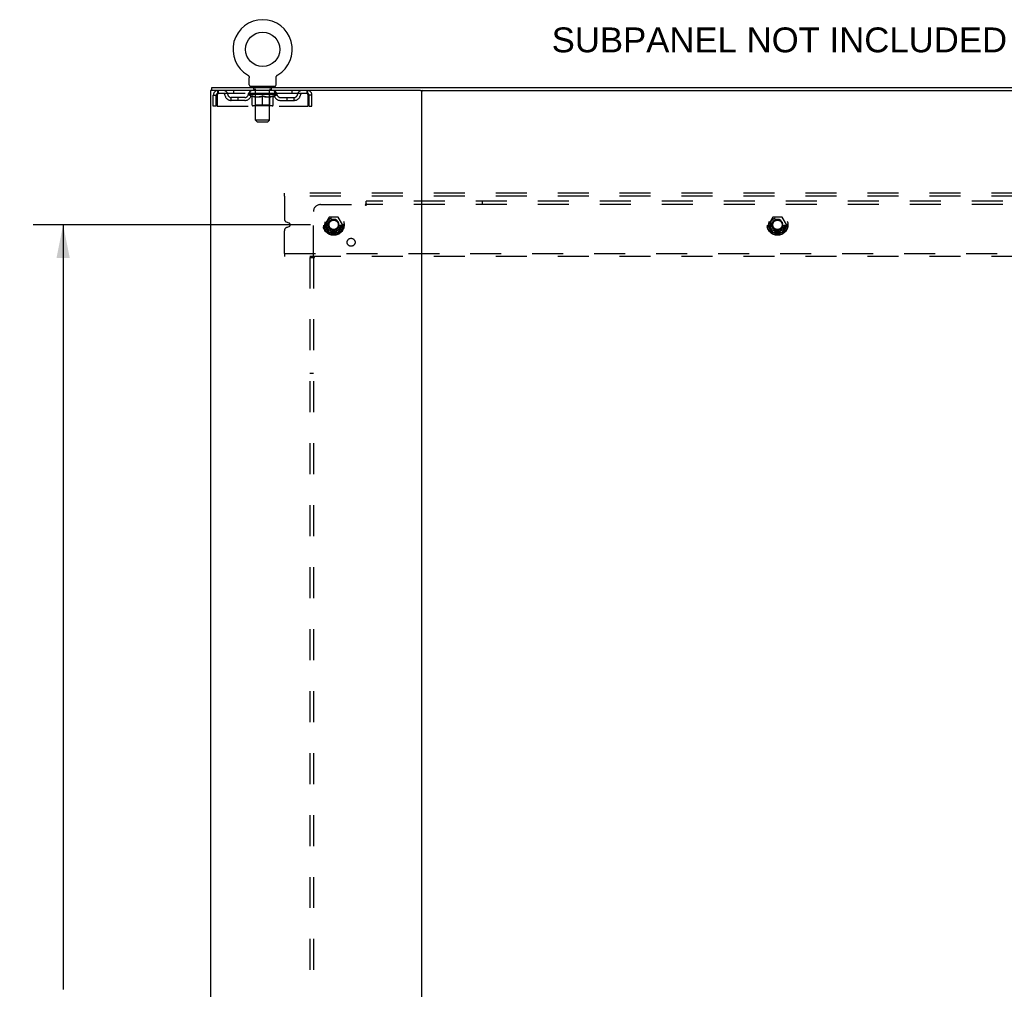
# Model space of a CAD drawing. Header units: inches. Extents: x 0 to 200, y 0 to 129.
# Tile 117 of 118: x 145 to 180, y 51 to 85. Entities that reach past the tile are written whole.
import ezdxf

# ---------------------------------------------------------------- set-up
doc = ezdxf.new("R2010")
doc.units = ezdxf.units.IN
doc.header["$LTSCALE"] = 11
doc.header["$MEASUREMENT"] = 0
doc.linetypes.add('DOT', pattern=[0.2, 0.1, -0.1])
doc.linetypes.add('HIDDEN', pattern=[0.2, 0.1, -0.1])
doc.layers.get('0').update_dxf_attribs({"linetype": 'CONTINUOUS'})
for name, color, linetype in [('DEFAULT_2', 8, 'HIDDEN'), ('DIMENSIONS', 7, 'CONTINUOUS'), ('SUBPANEL', 7, 'CONTINUOUS')]:
    doc.layers.add(name, color=color, linetype=linetype)
doc.styles.get("Standard").update_dxf_attribs({"font": 'arial.ttf'})
doc.dimstyles.new('DIMSTYLE_1', dxfattribs={"dimtxt": 0.882353, "dimasz": 1.176471, "dimexe": 0.09, "dimexo": 0.07, "dimgap": 0.0375, "dimtad": 0, "dimtih": 1, "dimtoh": 1, "dimzin": 4, "dimdsep": 46, "dimtxsty": 'Standard', "dimblk": '_FILLED', "dimblk1": '_FILLED', "dimblk2": '_FILLED', "dimcen": 0.09, "dimadec": 3, "dimazin": 1, "dimtfac": 1, "dimtdec": 3, "dimtofl": 0, "dimtmove": 0, "dimatfit": 3, "dimldrblk": '_FILLED', "dimfxl": 0, "dimtolj": 1, "dimtzin": 4, "dimarcsym": 0})

# ---------------------------------------------------------------- blocks, each defined once
blk = doc.blocks.new('_FILLED')
at = {"color": 0, "linetype": 'ByBlock'}
blk.add_solid([(0, 0), (-1, 0.2), (-1, -0.2)], dxfattribs=at)
blk = doc.blocks.new('*D4')
at = {"layer": 'DIMENSIONS', "color": 2, "linetype": 'Continuous'}
for p, q in [((155.168, 77.751), (145.331, 77.751)), ((146.389, 77.751), (146.389, 50.605)), ((146.389, 19.501), (146.389, 48.84)), ((155.168, 19.501), (145.331, 19.501))]:
    blk.add_line(p, q, dxfattribs=at)
at = {"layer": 'DIMENSIONS', "color": 2, "linetype": 'Continuous', "xscale": 1.1764705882, "yscale": 1.1764705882, "zscale": 1.1764705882}
for p, rotation in [((146.389, 77.751), 90), ((146.389, 19.501), 270)]:
    blk.add_blockref('_FILLED', p, dxfattribs=dict(at, rotation=rotation))
at = {"layer": 'DIMENSIONS', "color": 2, "linetype": 'Continuous', "insert": (146.389, 50.164), "char_height": 0.8824, "width": 3.08332, "attachment_point": 2, "line_spacing_factor": 0.9}
blk.add_mtext('58.25', dxfattribs=at)

msp = doc.modelspace()

# ---------------------------------------------------------------- linework, layer by layer
at = {"color": 7, "linetype": 'Continuous'}
for p, q in [((152.934, 83.072), (152.934, 83.072)), ((152.934, 83.072), (152.938, 83.07)), ((152.938, 83.07), (152.941, 83.068)), ((152.941, 83.068), (152.945, 83.065)), ((152.945, 83.065), (152.948, 83.063)), ((152.948, 83.063), (152.952, 83.06)), ((152.952, 83.06), (152.955, 83.057)), ((152.955, 83.057), (152.958, 83.054)), ((152.958, 83.054), (152.961, 83.051)), ((152.961, 83.051), (152.964, 83.048)), ((152.964, 83.048), (152.967, 83.044)), ((152.967, 83.044), (152.97, 83.041)), ((152.97, 83.041), (152.972, 83.038)), ((152.972, 83.038), (152.975, 83.034)), ((152.975, 83.034), (152.977, 83.03)), ((152.977, 83.03), (152.979, 83.027)), ((152.979, 83.027), (152.981, 83.023)), ((152.981, 83.023), (152.983, 83.019)), ((152.983, 83.019), (152.985, 83.015)), ((152.985, 83.015), (152.987, 83.011)), ((152.987, 83.011), (152.988, 83.007)), ((152.988, 83.007), (152.99, 83.003)), ((152.99, 83.003), (152.991, 82.999)), ((152.991, 82.999), (152.992, 82.994)), ((152.992, 82.994), (152.993, 82.99)), ((152.995, 82.973), (152.995, 82.969)), ((152.995, 82.969), (152.995, 82.965)), ((152.995, 82.716), (152.995, 82.965)), ((153.945, 82.716), (153.945, 82.965)), ((153.947, 82.986), (153.948, 82.99)), ((153.948, 82.99), (153.949, 82.994)), ((153.949, 82.994), (153.95, 82.999)), ((153.95, 82.999), (153.951, 83.003)), ((153.951, 83.003), (153.953, 83.007)), ((153.953, 83.007), (153.954, 83.011)), ((153.954, 83.011), (153.956, 83.015)), ((153.956, 83.015), (153.958, 83.019)), ((153.958, 83.019), (153.96, 83.023)), ((153.96, 83.023), (153.962, 83.027)), ((153.962, 83.027), (153.964, 83.03)), ((153.964, 83.03), (153.966, 83.034)), ((153.966, 83.034), (153.969, 83.038)), ((153.969, 83.038), (153.971, 83.041)), ((153.971, 83.041), (153.974, 83.044)), ((153.974, 83.044), (153.977, 83.048)), ((153.977, 83.048), (153.98, 83.051)), ((153.98, 83.051), (153.983, 83.054)), ((153.983, 83.054), (153.986, 83.057)), ((153.986, 83.057), (153.989, 83.06)), ((153.989, 83.06), (153.993, 83.063)), ((153.993, 83.063), (153.996, 83.065)), ((153.996, 83.065), (154, 83.068)), ((153.999, 83.068), (154.003, 83.07)), ((154, 83.068), (154.001, 83.069)), ((154.003, 83.07), (154.007, 83.072)), ((154.007, 83.072), (154.007, 83.072)), ((151.668, 82.522), (151.668, 82.626)), ((151.706, 82.522), (151.673, 82.522)), ((153.033, 82.656), (153.033, 82.626)), ((153.908, 82.656), (153.033, 82.656)), ((153.908, 82.656), (153.908, 82.626)), ((159.076, 82.522), (184.406, 82.522))]:
    msp.add_line(p, q, dxfattribs=at)
at = {"color": 3, "linetype": 'Continuous'}
for p, q in [((151.616, 82.522), (151.616, 14.73)), ((151.673, 82.522), (151.616, 82.522)), ((151.668, 82.626), (191.814, 82.626)), ((159.076, 82.522), (151.706, 82.522)), ((159.116, 14.77), (159.116, 82.482))]:
    msp.add_line(p, q, dxfattribs=at)
at = {"color": 7, "linetype": 'Continuous'}
for points in [[(152.993, 82.99), (152.994, 82.986), (152.994, 82.982), (152.995, 82.977), (152.995, 82.973), (152.995, 82.969)], [(153.945, 82.965), (153.946, 82.969), (153.946, 82.973), (153.946, 82.977), (153.947, 82.982), (153.947, 82.986)], [(153.946, 82.969), (153.946, 82.973), (153.946, 82.977), (153.947, 82.982), (153.947, 82.986)]]:
    msp.add_lwpolyline(points, dxfattribs=at)
msp.add_circle((153.47, 83.98), 0.609, dxfattribs=at)
for centre, radius, start, end in [((153.47, 83.98), 1.054, 300.3993, 239.6007), ((153.055, 82.716), 0.06, 180, 270), ((153.885, 82.716), 0.06, 270, 360), ((159.156, 82.482), 0.04, 90, 180)]:
    msp.add_arc(centre, radius, start, end, dxfattribs=at)
at = {"color": 3, "linetype": 'Continuous'}
msp.add_arc((159.076, 82.482), 0.04, 0, 90, dxfattribs=at)
at = {"layer": 'DEFAULT_2', "color": 8, "linetype": 'HIDDEN'}
for p, q in [((152.934, 83.072), (152.934, 83.072)), ((152.94, 83.069), (152.941, 83.068)), ((151.887, 82.522), (151.887, 82.418)), ((152.439, 82.522), (152.439, 82.418)), ((153.033, 82.418), (153.033, 82.522)), ((153.125, 82.656), (153.125, 82.626)), ((153.16, 82.566), (153.16, 82.646)), ((153.229, 82.556), (153.17, 82.556)), ((153.221, 81.466), (153.221, 82.546)), ((153.77, 82.556), (153.711, 82.556)), ((153.719, 81.466), (153.719, 82.546)), ((153.78, 82.566), (153.78, 82.646)), ((153.815, 82.656), (153.815, 82.626)), ((153.908, 82.418), (153.908, 82.522)), ((154.502, 82.522), (154.502, 82.418)), ((155.053, 82.418), (155.053, 82.522)), ((151.72, 81.959), (151.72, 82.355)), ((151.72, 82.355), (151.824, 82.355)), ((151.824, 81.959), (151.824, 82.355)), ((151.854, 82.355), (151.854, 81.959)), ((155.053, 82.418), (151.887, 82.418)), ((152.356, 82.167), (152.356, 82.271)), ((152.839, 82.271), (152.356, 82.271)), ((152.839, 82.167), (152.356, 82.167)), ((152.606, 82.167), (152.606, 82.271)), ((152.964, 82.38), (152.964, 82.418)), ((153.092, 82.291), (152.964, 82.38)), ((153.977, 82.38), (152.964, 82.38)), ((152.972, 82.412), (152.972, 82.418)), ((152.979, 82.41), (152.979, 82.412)), ((152.979, 82.41), (153.962, 82.41)), ((152.986, 82.41), (152.986, 82.412)), ((152.987, 82.41), (152.987, 82.412)), ((152.995, 82.412), (152.995, 82.418)), ((153.008, 82.41), (153.008, 82.412)), ((153.009, 82.41), (153.009, 82.412)), ((153.032, 82.412), (153.032, 82.418)), ((153.044, 82.41), (153.044, 82.412)), ((153.046, 82.41), (153.046, 82.412)), ((153.209, 82.412), (153.048, 82.412)), ((153.083, 82.412), (153.083, 82.418)), ((153.084, 82.41), (153.084, 82.412)), ((153.084, 82.41), (153.084, 82.412)), ((153.087, 82.41), (153.087, 82.412)), ((153.092, 82.41), (153.092, 82.412)), ((153.092, 82.291), (153.1, 82.291)), ((153.093, 82.41), (153.093, 82.412)), ((153.095, 82.41), (153.095, 82.412)), ((153.098, 82.41), (153.098, 82.413)), ((153.1, 82.001), (153.1, 82.326)), ((153.101, 82.41), (153.101, 82.412)), ((153.113, 82.41), (153.113, 82.412)), ((153.127, 82.41), (153.127, 82.412)), ((153.128, 82.41), (153.128, 82.414)), ((153.144, 82.41), (153.144, 82.412)), ((153.144, 82.41), (153.144, 82.412)), ((153.145, 82.412), (153.145, 82.418)), ((153.153, 82.41), (153.153, 82.412)), ((153.156, 82.41), (153.156, 82.412)), ((153.164, 82.41), (153.164, 82.412)), ((153.173, 82.41), (153.173, 82.416)), ((153.185, 82.41), (153.185, 82.412)), ((153.187, 82.41), (153.187, 82.412)), ((153.209, 82.41), (153.209, 82.412)), ((153.263, 82.412), (153.213, 82.412)), ((153.214, 82.291), (153.358, 82.291)), ((153.217, 82.412), (153.217, 82.418)), ((153.22, 82.003), (153.22, 82.378)), ((153.223, 82.41), (153.223, 82.412)), ((153.227, 82.41), (153.227, 82.412)), ((153.231, 82.41), (153.231, 82.417)), ((153.235, 82.41), (153.235, 82.412)), ((153.243, 82.41), (153.243, 82.412)), ((153.263, 82.41), (153.263, 82.412)), ((153.323, 82.412), (153.275, 82.412)), ((153.292, 82.41), (153.292, 82.412)), ((153.297, 82.412), (153.297, 82.418)), ((153.3, 82.41), (153.3, 82.412)), ((153.302, 82.41), (153.302, 82.417)), ((153.304, 82.41), (153.304, 82.412)), ((153.31, 82.41), (153.31, 82.413)), ((153.323, 82.41), (153.323, 82.412)), ((153.387, 82.412), (153.343, 82.412)), ((153.354, 82.41), (153.354, 82.412)), ((153.379, 82.412), (153.441, 82.416)), ((153.383, 82.412), (153.383, 82.418)), ((153.383, 82.412), (153.383, 82.418)), ((153.383, 82.418), (153.383, 82.418)), ((153.383, 82.41), (153.383, 82.412)), ((153.386, 82.41), (153.386, 82.413)), ((153.387, 82.41), (153.387, 82.412)), ((153.387, 82.41), (153.387, 82.412)), ((153.415, 82.412), (153.467, 82.412)), ((153.42, 82.41), (153.42, 82.412)), ((153.424, 82.412), (153.424, 82.415)), ((153.441, 82.412), (153.441, 82.416)), ((153.454, 82.41), (153.454, 82.412)), ((153.468, 82.413), (153.468, 82.412)), ((153.468, 82.41), (153.468, 82.413)), ((153.468, 82.41), (153.468, 82.412)), ((153.47, 82.412), (153.47, 82.418)), ((153.47, 82.418), (153.562, 82.412)), ((153.47, 81.971), (153.47, 82.326)), ((153.472, 82.41), (153.472, 82.413)), ((153.472, 82.413), (153.473, 82.412)), ((153.473, 82.41), (153.473, 82.412)), ((153.487, 82.41), (153.487, 82.412)), ((153.487, 82.412), (153.526, 82.412)), ((153.521, 82.41), (153.521, 82.412)), ((153.554, 82.41), (153.554, 82.412)), ((153.554, 82.41), (153.554, 82.412)), ((153.554, 82.412), (153.598, 82.412)), ((153.555, 82.41), (153.555, 82.413)), ((153.558, 82.412), (153.558, 82.418)), ((153.558, 82.412), (153.558, 82.418)), ((153.558, 82.418), (153.558, 82.418)), ((153.558, 82.41), (153.558, 82.412)), ((153.583, 82.291), (153.727, 82.291)), ((153.587, 82.41), (153.587, 82.412)), ((153.618, 82.41), (153.618, 82.412)), ((153.618, 82.412), (153.666, 82.412)), ((153.631, 82.41), (153.631, 82.413)), ((153.637, 82.41), (153.637, 82.412)), ((153.639, 82.41), (153.639, 82.417)), ((153.641, 82.41), (153.641, 82.412)), ((153.644, 82.412), (153.644, 82.418)), ((153.649, 82.41), (153.649, 82.412)), ((153.678, 82.41), (153.678, 82.412)), ((153.678, 82.412), (153.728, 82.412)), ((153.698, 82.41), (153.698, 82.412)), ((153.706, 82.41), (153.706, 82.412)), ((153.71, 82.41), (153.71, 82.417)), ((153.714, 82.41), (153.714, 82.412)), ((153.718, 82.41), (153.718, 82.412)), ((153.72, 82.003), (153.72, 82.378)), ((153.724, 82.412), (153.724, 82.418)), ((153.732, 82.41), (153.732, 82.412)), ((153.732, 82.412), (153.893, 82.412)), ((153.754, 82.41), (153.754, 82.412)), ((153.756, 82.41), (153.756, 82.412)), ((153.768, 82.41), (153.768, 82.416)), ((153.777, 82.41), (153.777, 82.412)), ((153.785, 82.41), (153.785, 82.412)), ((153.788, 82.41), (153.788, 82.412)), ((153.796, 82.412), (153.796, 82.418)), ((153.797, 82.41), (153.797, 82.412)), ((153.797, 82.41), (153.797, 82.412)), ((153.813, 82.41), (153.813, 82.414)), ((153.814, 82.41), (153.814, 82.412)), ((153.828, 82.41), (153.828, 82.412)), ((153.84, 82.41), (153.84, 82.412)), ((153.841, 82.001), (153.841, 82.326)), ((153.841, 82.291), (153.849, 82.291)), ((153.843, 82.41), (153.843, 82.413)), ((153.846, 82.41), (153.846, 82.412)), ((153.848, 82.41), (153.848, 82.412)), ((153.848, 82.41), (153.848, 82.412)), ((153.849, 82.291), (153.977, 82.38)), ((153.854, 82.41), (153.854, 82.412)), ((153.857, 82.41), (153.857, 82.412)), ((153.857, 82.41), (153.857, 82.412)), ((153.858, 82.412), (153.858, 82.418)), ((153.895, 82.41), (153.895, 82.412)), ((153.897, 82.41), (153.897, 82.412)), ((153.909, 82.412), (153.909, 82.418)), ((153.932, 82.41), (153.932, 82.412)), ((153.933, 82.41), (153.933, 82.412)), ((153.946, 82.412), (153.946, 82.418)), ((153.954, 82.41), (153.954, 82.412)), ((153.955, 82.41), (153.955, 82.412)), ((153.962, 82.41), (153.962, 82.412)), ((153.969, 82.412), (153.969, 82.418)), ((153.977, 82.38), (153.977, 82.418)), ((154.102, 82.271), (154.585, 82.271)), ((154.102, 82.167), (154.585, 82.167)), ((154.335, 82.167), (154.335, 82.271)), ((154.585, 82.167), (154.585, 82.271)), ((155.086, 81.959), (155.086, 82.355)), ((155.116, 81.959), (155.116, 82.355)), ((155.22, 82.355), (155.116, 82.355)), ((155.22, 81.959), (155.22, 82.355)), ((151.824, 81.959), (151.72, 81.959)), ((151.854, 81.959), (155.086, 81.959)), ((153.811, 81.971), (153.13, 81.971)), ((153.22, 82.003), (153.189, 81.971)), ((153.72, 82.003), (153.22, 82.003)), ((153.72, 82.003), (153.752, 81.971)), ((155.116, 81.959), (155.22, 81.959)), ((153.281, 81.406), (153.221, 81.466)), ((153.719, 81.466), (153.221, 81.466)), ((153.659, 81.406), (153.719, 81.466)), ((153.281, 81.406), (153.659, 81.406)), ((154.241, 78.772), (154.241, 78.876)), ((189.241, 78.876), (154.241, 78.876)), ((154.241, 78.772), (154.241, 77.963)), ((189.241, 78.772), (154.241, 78.772)), ((155.828, 78.023), (155.674, 77.756)), ((156.146, 78.028), (155.837, 78.028)), ((156.309, 77.756), (156.155, 78.023)), ((171.578, 78.023), (171.424, 77.756)), ((171.896, 78.028), (171.587, 78.028)), ((172.059, 77.756), (171.905, 78.023)), ((154.413, 77.809), (154.319, 77.848)), ((154.319, 77.654), (154.413, 77.693)), ((155.674, 77.746), (155.828, 77.478)), ((156.155, 77.478), (156.309, 77.746)), ((171.424, 77.746), (171.578, 77.478)), ((171.905, 77.478), (172.059, 77.746)), ((154.241, 76.73), (154.241, 77.539)), ((156.146, 77.473), (155.837, 77.473)), ((171.896, 77.473), (171.587, 77.473)), ((154.241, 76.73), (154.241, 76.626)), ((154.241, 76.73), (189.241, 76.73)), ((189.241, 76.626), (154.241, 76.626))]:
    msp.add_line(p, q, dxfattribs=at)
for points in [[(151.887, 82.522), (151.885, 82.521), (151.883, 82.518), (151.88, 82.512), (151.878, 82.505), (151.876, 82.496), (151.873, 82.485), (151.871, 82.473), (151.869, 82.459), (151.866, 82.444), (151.864, 82.427), (151.862, 82.41), (151.859, 82.392), (151.857, 82.373), (151.854, 82.355)], [(155.086, 82.355), (155.084, 82.373), (155.082, 82.392), (155.079, 82.41), (155.077, 82.427), (155.075, 82.444), (155.072, 82.459), (155.07, 82.473), (155.068, 82.485), (155.065, 82.496), (155.063, 82.505), (155.061, 82.512), (155.058, 82.518), (155.056, 82.521), (155.053, 82.522)], [(151.887, 82.418), (151.885, 82.417), (151.883, 82.416), (151.88, 82.414), (151.878, 82.412), (151.876, 82.408), (151.873, 82.404), (151.871, 82.399), (151.869, 82.394), (151.866, 82.388), (151.864, 82.382), (151.862, 82.376), (151.859, 82.369), (151.857, 82.362), (151.854, 82.355)], [(153.22, 82.291), (153.2, 82.295), (153.18, 82.299), (153.16, 82.305), (153.141, 82.311), (153.12, 82.318), (153.1, 82.326)], [(153.1, 82.325), (153.12, 82.318), (153.139, 82.311), (153.158, 82.305), (153.177, 82.299), (153.195, 82.295), (153.214, 82.291)], [(153.47, 82.326), (153.45, 82.318), (153.429, 82.311), (153.409, 82.305), (153.389, 82.299), (153.369, 82.295), (153.35, 82.291)], [(153.358, 82.291), (153.376, 82.295), (153.395, 82.299), (153.413, 82.305), (153.432, 82.311), (153.451, 82.317), (153.47, 82.325)], [(153.591, 82.291), (153.571, 82.295), (153.551, 82.299), (153.531, 82.305), (153.511, 82.311), (153.491, 82.318), (153.47, 82.326)], [(153.47, 82.325), (153.49, 82.317), (153.509, 82.311), (153.528, 82.305), (153.546, 82.299), (153.565, 82.295), (153.583, 82.291)], [(153.841, 82.326), (153.82, 82.318), (153.8, 82.311), (153.78, 82.305), (153.76, 82.299), (153.741, 82.295), (153.721, 82.291)], [(153.727, 82.291), (153.746, 82.295), (153.765, 82.3), (153.783, 82.305), (153.802, 82.311), (153.822, 82.318), (153.841, 82.325)], [(155.086, 82.355), (155.084, 82.362), (155.082, 82.369), (155.079, 82.376), (155.077, 82.382), (155.075, 82.388), (155.072, 82.394), (155.07, 82.399), (155.068, 82.404), (155.065, 82.408), (155.063, 82.412), (155.061, 82.414), (155.058, 82.416), (155.056, 82.417), (155.053, 82.418)]]:
    msp.add_lwpolyline(points, dxfattribs=at)
for centre, radius in [((155.991, 77.751), 0.372), ((155.991, 77.751), 0.356), ((155.991, 77.751), 0.312), ((155.991, 77.751), 0.204), ((155.991, 77.751), 0.188), ((155.991, 77.751), 0.183), ((171.741, 77.751), 0.372), ((171.741, 77.751), 0.356), ((171.741, 77.751), 0.312), ((171.741, 77.751), 0.204), ((171.741, 77.751), 0.188), ((171.741, 77.751), 0.183), ((155.991, 77.751), 0.165), ((171.741, 77.751), 0.165)]:
    msp.add_circle(centre, radius, dxfattribs=at)
at = {"layer": 'DEFAULT_2', "color": 8, "linetype": 'DOT'}
for centre in [(155.991, 77.751), (171.741, 77.751)]:
    msp.add_circle(centre, 0.17, dxfattribs=at)
at = {"layer": 'DEFAULT_2', "color": 8, "linetype": 'HIDDEN'}
for centre, radius, start, end in [((151.887, 82.355), 0.167, 90, 180), ((152.067, 82.355), 0.167, 8.0716, 90), ((153.128, 82.355), 0.167, 90, 171.9284), ((153.15, 82.646), 0.01, 0, 90), ((153.17, 82.566), 0.01, 180, 270), ((153.211, 82.546), 0.01, 0, 90), ((153.729, 82.546), 0.01, 90, 180), ((153.77, 82.566), 0.01, 270, 360), ((153.79, 82.646), 0.01, 90, 180), ((153.813, 82.355), 0.167, 8.0716, 90), ((154.874, 82.355), 0.167, 90, 171.9284), ((155.053, 82.355), 0.167, 0, 90), ((151.887, 82.355), 0.063, 90, 180), ((152.067, 82.355), 0.0625, 7.9863, 90), ((152.356, 82.396), 0.229, 187.9863, 270), ((152.356, 82.396), 0.125, 188.0716, 270), ((152.839, 82.396), 0.125, 270, 351.9284), ((152.839, 82.396), 0.229, 270, 352.0137), ((153.128, 82.355), 0.0625, 90, 172.0137), ((153.189, 82.378), 0.0318, 0, 90), ((153.752, 82.378), 0.0318, 90, 180), ((153.813, 82.355), 0.0625, 7.9863, 90), ((154.102, 82.396), 0.229, 187.9863, 270), ((154.102, 82.396), 0.125, 188.0716, 270), ((154.585, 82.396), 0.125, 270, 351.9284), ((154.585, 82.396), 0.229, 270, 352.0137), ((154.874, 82.355), 0.0625, 90, 172.0137), ((155.053, 82.355), 0.063, 0, 90), ((153.13, 82.001), 0.0296, 180, 270), ((153.811, 82.001), 0.0296, 270, 360), ((154.366, 77.963), 0.125, 180, 247.5), ((155.837, 78.018), 0.01, 90.0124, 149.9892), ((156.146, 78.018), 0.01, 30.012, 89.9887), ((171.587, 78.018), 0.01, 90.0124, 149.9892), ((171.896, 78.018), 0.01, 30.012, 89.9887), ((154.366, 77.539), 0.125, 112.5, 180), ((154.389, 77.751), 0.0625, 292.5, 67.5), ((155.683, 77.751), 0.01, 150.0127, 209.9883), ((156.3, 77.751), 0.01, 330.0127, 29.9883), ((171.433, 77.751), 0.01, 150.0127, 209.9883), ((172.05, 77.751), 0.01, 330.0127, 29.9883), ((155.837, 77.483), 0.01, 210.012, 269.9887), ((156.146, 77.483), 0.01, 270.0124, 329.9892), ((171.587, 77.483), 0.01, 210.012, 269.9887), ((171.896, 77.483), 0.01, 270.0124, 329.9892)]:
    msp.add_arc(centre, radius, start, end, dxfattribs=at)
for centre, major_axis, ratio, start_param, end_param in [((153.47, 82.418), (0.506, 0.005), 0.05963, 2.96643, 3.140963), ((152.948, 82.408), (0.158, 0), 0.060556, 0.430652, 1.470503), ((153.47, 82.418), (0.506, 0), 0.060556, -3.141593, -2.96706), ((152.948, 82.403), (0.158, 0.002), 0.05963, 1.376596, 1.469874), ((153.47, 82.418), (0.506, 0.011), 0.05688, 2.791345, 2.965878), ((152.929, 82.408), (0.158, 0.002), 0.05963, 0.25549, 1.295341), ((152.984, 82.408), (0.158, -0.002), 0.05963, 0.605815, 1.645666), ((153.47, 82.418), (0.506, -0.005), 0.05963, -2.96643, -2.791898), ((152.984, 82.403), (0.158, 0), 0.060556, 1.551758, 1.645036), ((152.929, 82.403), (0.158, 0.003), 0.05688, 1.20151, 1.294789), ((152.985, 82.405), (0.131, 0.001), 0.05963, 1.065228, 1.614276), ((152.969, 82.405), (0.131, 0.003), 0.05688, 0.890143, 1.43919), ((153.015, 82.405), (0.131, 0), 0.060556, 1.240391, 1.789438), ((153.47, 82.418), (0.506, 0.015), 0.052395, 2.616403, 2.790936), ((152.926, 82.408), (0.158, 0.003), 0.05688, 0.080405, 1.120256), ((153.034, 82.408), (0.158, -0.003), 0.05688, 0.7809, 1.820751), ((153.47, 82.418), (0.506, -0.011), 0.05688, -2.791345, -2.616812), ((153.034, 82.403), (0.158, -0.002), 0.05963, 1.72692, 1.820198), ((152.926, 82.403), (0.158, 0.005), 0.052395, 1.026568, 1.119847), ((152.968, 82.405), (0.131, 0.004), 0.052395, 0.715201, 1.264248), ((153.06, 82.405), (0.131, -0.001), 0.05963, 1.415553, 1.9646), ((153.47, 82.418), (0.506, 0.02), 0.046319, 2.441654, 2.616187), ((153.097, 82.408), (0.158, -0.005), 0.052395, 0.955842, 1.995693), ((153.47, 82.418), (0.506, -0.015), 0.052395, -2.616403, -2.44187), ((152.94, 82.408), (0.158, 0.005), 0.052395, -0.094537, 0.945314), ((153.097, 82.403), (0.158, -0.003), 0.05688, 1.902006, 1.995284), ((152.94, 82.403), (0.158, 0.006), 0.046319, 0.851819, 0.945098), ((152.983, 82.405), (0.131, 0.005), 0.046319, 0.540452, 1.089499), ((153.116, 82.405), (0.131, -0.003), 0.05688, 1.590638, 2.139686), ((153.47, 82.418), (0.506, 0.024), 0.038841, 2.267123, 2.441656), ((153.172, 82.408), (0.158, -0.006), 0.046319, 1.130591, 2.170442), ((153.47, 82.418), (0.506, -0.02), 0.046319, -2.441654, -2.267121), ((152.969, 82.408), (0.158, 0.006), 0.046319, -0.269286, 0.770565), ((153.172, 82.403), (0.158, -0.005), 0.052395, 2.076947, 2.170226), ((152.969, 82.403), (0.158, 0.007), 0.038841, 0.677289, 0.770567), ((153.013, 82.405), (0.131, 0.006), 0.038841, 0.365921, 0.914969), ((153.184, 82.405), (0.131, -0.004), 0.052395, 1.76558, 2.314627), ((153.47, 82.418), (0.506, 0.027), 0.030195, 2.09281, 2.267343), ((153.256, 82.408), (0.158, -0.007), 0.038841, 1.305122, 2.344973), ((153.014, 82.408), (0.158, 0.007), 0.038841, -0.443817, 0.596034), ((153.47, 82.418), (0.506, -0.024), 0.038841, -2.267123, -2.092591), ((153.256, 82.403), (0.158, -0.006), 0.046319, 2.251696, 2.344975), ((153.014, 82.403), (0.158, 0.008), 0.030195, 0.502975, 0.596254), ((153.056, 82.405), (0.131, 0.007), 0.030195, 0.191608, 0.740655), ((153.26, 82.405), (0.131, -0.005), 0.046319, 1.940329, 2.489376), ((153.073, 82.408), (0.158, 0.008), 0.030195, -0.61813, 0.421721), ((153.47, 82.418), (0.506, 0.029), 0.020645, 1.918687, 2.09322), ((153.346, 82.408), (0.158, -0.008), 0.030195, 1.479435, 2.519286), ((153.47, 82.418), (0.506, -0.027), 0.030195, -2.09281, -1.918277), ((153.346, 82.403), (0.158, -0.007), 0.038841, 2.426227, 2.519505), ((153.073, 82.403), (0.158, 0.009), 0.020645, 0.328852, 0.422131), ((153.112, 82.405), (0.131, 0.007), 0.020645, 0.017485, 0.566532), ((153.343, 82.405), (0.131, -0.006), 0.038841, 2.11486, 2.663907), ((153.144, 82.408), (0.158, 0.009), 0.020645, -0.792253, 0.247598), ((153.47, 82.418), (0.506, 0.03), 0.010478, 1.744704, 1.919237), ((153.44, 82.408), (0.158, -0.009), 0.020645, 1.653558, 2.693409), ((153.47, 82.418), (0.506, -0.029), 0.020645, -1.918687, -1.744154), ((153.44, 82.403), (0.158, -0.008), 0.030195, 2.60054, 2.693819), ((153.144, 82.403), (0.158, 0.009), 0.010478, 0.154869, 0.248148), ((153.179, 82.405), (0.131, 0.008), 0.010478, 6.126688, 6.675735), ((153.43, 82.405), (0.131, -0.007), 0.030195, 2.289173, 2.83822), ((153.225, 82.408), (0.158, 0.009), 0.010478, -0.966236, -0.000846), ((153.535, 82.408), (0.158, -0.009), 0.010478, 1.827541, 2.867392), ((153.47, 82.418), (0.506, -0.03), 0.010478, -1.744704, -1.570171), ((153.535, 82.403), (0.158, -0.009), 0.020645, 2.774664, 2.867942), ((153.517, 82.405), (0.131, -0.007), 0.020645, 2.463296, 3.012344), ((153.406, 82.408), (0.158, 0.009), 0.010478, 0.274201, 1.314052), ((153.337, 82.405), (0.131, 0.008), 0.010478, -0.000298, 0.504314), ((153.313, 82.403), (0.158, 0.009), 0.010478, 0.192946, 0.399283), ((153.47, 82.418), (0.506, 0.03), 0.010478, -1.578586, -1.396888), ((153.628, 82.403), (0.158, -0.009), 0.010478, 2.948646, 3.041925), ((153.604, 82.405), (0.131, -0.008), 0.010478, 2.637279, 3.142076), ((153.501, 82.408), (0.158, 0.009), 0.020645, 0.448184, 1.488034), ((153.423, 82.405), (0.131, 0.007), 0.020645, 0.129249, 0.678296), ((153.406, 82.403), (0.158, 0.009), 0.020645, 0.273651, 0.366929), ((153.47, 82.418), (0.506, 0.029), 0.020645, -1.397439, -1.222906), ((153.716, 82.408), (0.158, -0.009), 0.010478, -3.140747, -2.175357), ((153.47, 82.418), (0.506, -0.03), 0.010478, 1.222355, 1.396888), ((153.595, 82.408), (0.158, 0.008), 0.030195, 0.622307, 1.662158), ((153.511, 82.405), (0.131, 0.007), 0.030195, 0.303372, 0.852419), ((153.762, 82.405), (0.131, -0.008), 0.010478, 2.749043, 3.29809), ((153.797, 82.408), (0.158, -0.009), 0.020645, 2.893995, 3.933846), ((153.501, 82.403), (0.158, 0.008), 0.030195, 0.447774, 0.541052), ((153.797, 82.403), (0.158, -0.009), 0.010478, 2.893445, 2.986723), ((153.685, 82.408), (0.158, 0.007), 0.038841, 0.79662, 1.836471), ((153.47, 82.418), (0.506, 0.027), 0.030195, -1.223315, -1.048783), ((153.47, 82.418), (0.506, -0.029), 0.020645, 1.048373, 1.222906), ((153.598, 82.405), (0.131, 0.006), 0.038841, 0.477686, 1.026733), ((153.829, 82.405), (0.131, -0.007), 0.020645, 2.57506, 3.124108), ((153.868, 82.408), (0.158, -0.008), 0.030195, 2.719872, 3.759723), ((153.769, 82.408), (0.158, 0.006), 0.046319, 0.971151, 2.011002), ((153.595, 82.403), (0.158, 0.007), 0.038841, 0.622087, 0.715366), ((153.868, 82.403), (0.158, -0.009), 0.020645, 2.719462, 2.812741), ((153.47, 82.418), (0.506, 0.024), 0.038841, -1.049002, -0.874469), ((153.47, 82.418), (0.506, -0.027), 0.030195, 0.87425, 1.048783), ((153.681, 82.405), (0.131, 0.005), 0.046319, 0.652216, 1.201263), ((153.844, 82.408), (0.158, 0.005), 0.052395, 1.1459, 2.185751), ((153.885, 82.405), (0.131, -0.007), 0.030195, 2.400937, 2.949985), ((153.927, 82.408), (0.158, -0.007), 0.038841, 2.545558, 3.585409), ((153.757, 82.405), (0.131, 0.004), 0.052395, 0.826965, 1.376012), ((153.685, 82.403), (0.158, 0.006), 0.046319, 0.796618, 0.889896), ((153.927, 82.403), (0.158, -0.008), 0.030195, 2.545339, 2.638617), ((153.907, 82.408), (0.158, 0.003), 0.05688, 1.320842, 2.360692), ((153.47, 82.418), (0.506, 0.02), 0.046319, -0.874471, -0.699939), ((153.47, 82.418), (0.506, -0.024), 0.038841, 0.699936, 0.874469), ((153.972, 82.408), (0.158, -0.006), 0.046319, 2.371028, 3.410879), ((153.928, 82.405), (0.131, -0.006), 0.038841, 2.226624, 2.775671), ((153.957, 82.408), (0.158, 0.002), 0.05963, 1.495927, 2.535778), ((153.824, 82.405), (0.131, 0.003), 0.05688, 1.001907, 1.550954), ((154.001, 82.408), (0.158, -0.005), 0.052395, 2.196279, 3.23613), ((153.958, 82.405), (0.131, -0.005), 0.046319, 2.052093, 2.601141), ((153.769, 82.403), (0.158, 0.005), 0.052395, 0.971367, 1.064645), ((153.972, 82.403), (0.158, -0.007), 0.038841, 2.371026, 2.464304), ((153.993, 82.408), (0.158, 0), 0.060556, 1.671089, 2.71094), ((154.015, 82.408), (0.158, -0.003), 0.05688, 2.021337, 3.061188), ((153.47, 82.418), (0.506, 0.015), 0.052395, -0.699723, -0.52519), ((153.47, 82.418), (0.506, -0.02), 0.046319, 0.525406, 0.699939), ((154.012, 82.408), (0.158, -0.002), 0.05963, 1.846251, 2.886102), ((153.881, 82.405), (0.131, 0.001), 0.05963, 1.176993, 1.72604), ((153.973, 82.405), (0.131, -0.004), 0.052395, 1.877344, 2.426392), ((153.926, 82.405), (0.131, 0), 0.060556, 1.352155, 1.901202), ((153.972, 82.405), (0.131, -0.003), 0.05688, 1.702402, 2.25145), ((153.956, 82.405), (0.131, -0.001), 0.05963, 1.527317, 2.076364), ((153.844, 82.403), (0.158, 0.003), 0.05688, 1.146309, 1.239587), ((154.001, 82.403), (0.158, -0.006), 0.046319, 2.196495, 2.289773), ((153.47, 82.418), (0.506, 0.011), 0.05688, -0.524781, -0.350248), ((153.47, 82.418), (0.506, -0.015), 0.052395, 0.350657, 0.52519), ((153.907, 82.403), (0.158, 0.002), 0.05963, 1.321394, 1.414673), ((154.015, 82.403), (0.158, -0.005), 0.052395, 2.021746, 2.115024), ((153.47, 82.418), (0.506, 0.005), 0.05963, -0.349695, -0.175162), ((153.47, 82.418), (0.506, -0.011), 0.05688, 0.175715, 0.350248), ((153.957, 82.403), (0.158, 0), 0.060556, 1.496556, 1.589835), ((154.012, 82.403), (0.158, -0.003), 0.05688, 1.846804, 1.940083), ((153.993, 82.403), (0.158, -0.002), 0.05963, 1.671719, 1.764997), ((153.47, 82.418), (0.506, 0), 0.060556, -0.174533, 0), ((153.47, 82.418), (0.506, -0.005), 0.05963, 0.000629, 0.175162)]:
    msp.add_ellipse(centre, major_axis=major_axis, ratio=ratio, start_param=start_param, end_param=end_param, dxfattribs=at)
at = {"layer": 'SUBPANEL', "color": 8, "linetype": 'HIDDEN'}
for p, q in [((155.523, 78.47), (157.112, 78.47)), ((157.131, 78.488), (157.124, 78.482)), ((157.148, 78.429), (157.148, 78.595)), ((186.335, 78.595), (157.148, 78.595)), ((186.335, 78.47), (157.148, 78.47)), ((161.273, 78.47), (161.273, 78.595)), ((155.273, 76.63), (155.273, 78.22)), ((155.148, 76.595), (155.148, 20.657)), ((155.148, 76.595), (155.314, 76.595)), ((155.273, 76.595), (155.273, 20.657)), ((155.273, 72.47), (155.148, 72.47))]:
    msp.add_line(p, q, dxfattribs=at)
for points in [[(157.124, 78.482), (157.122, 78.48), (157.12, 78.478), (157.119, 78.476), (157.117, 78.474), (157.115, 78.473), (157.114, 78.471), (157.112, 78.47)], [(157.125, 78.45), (157.123, 78.455), (157.121, 78.457), (157.12, 78.46), (157.118, 78.462), (157.117, 78.464), (157.115, 78.466), (157.114, 78.468), (157.112, 78.47)], [(157.148, 78.429), (157.146, 78.429), (157.144, 78.43), (157.143, 78.431), (157.141, 78.432), (157.139, 78.433), (157.138, 78.434), (157.136, 78.435), (157.135, 78.437), (157.133, 78.439), (157.132, 78.44), (157.131, 78.442), (157.129, 78.444), (157.128, 78.446), (157.127, 78.448), (157.125, 78.45)], [(157.148, 78.508), (157.146, 78.506), (157.145, 78.504), (157.143, 78.502), (157.141, 78.5), (157.14, 78.498), (157.138, 78.496), (157.137, 78.494), (157.135, 78.493), (157.134, 78.491), (157.132, 78.49), (157.131, 78.488)], [(155.234, 76.595), (155.236, 76.596), (155.238, 76.598), (155.24, 76.599), (155.242, 76.601), (155.244, 76.602), (155.246, 76.604), (155.248, 76.605), (155.249, 76.607), (155.251, 76.609), (155.252, 76.61), (155.254, 76.612)], [(155.254, 76.612), (155.26, 76.618), (155.262, 76.62), (155.264, 76.622), (155.266, 76.624), (155.268, 76.625), (155.27, 76.627), (155.271, 76.629), (155.273, 76.63)], [(155.287, 76.62), (155.285, 76.621), (155.283, 76.623), (155.28, 76.624), (155.278, 76.626), (155.276, 76.627), (155.274, 76.628), (155.273, 76.63)], [(155.314, 76.595), (155.313, 76.596), (155.312, 76.598), (155.311, 76.6), (155.31, 76.601), (155.309, 76.603), (155.308, 76.604), (155.307, 76.606), (155.305, 76.607), (155.304, 76.609), (155.302, 76.61), (155.3, 76.612), (155.298, 76.613), (155.296, 76.614), (155.294, 76.616), (155.292, 76.617), (155.287, 76.62)]]:
    msp.add_lwpolyline(points, dxfattribs=at)
for centre, radius in [((155.991, 77.751), 0.25), ((171.741, 77.751), 0.25), ((156.61, 77.132), 0.141)]:
    msp.add_circle(centre, radius, dxfattribs=at)
msp.add_arc((155.523, 78.22), 0.25, 90, 180, dxfattribs=at)

# ---------------------------------------------------------------- texts
at = {"layer": 'DIMENSIONS', "color": 2, "linetype": 'Continuous', "insert": (171.809, 84.758), "char_height": 0.88235, "width": 16.13492, "attachment_point": 2, "line_spacing_factor": 0.9}
msp.add_mtext('SUBPANEL NOT INCLUDED', dxfattribs=at)

# ---------------------------------------------------------------- dimensions: what is measured, and where the dimension line sits
at = {"layer": 'DIMENSIONS', "color": 2, "linetype": 'Continuous'}
dim = msp.add_linear_dim(base=(146.389, 77.751), p1=(155.238, 19.501), p2=(155.238, 77.751), angle=90, dimstyle='DIMSTYLE_1', dxfattribs=at)
dim.commit()
dim.dimension.update_dxf_attribs({"geometry": '*D4', "text_midpoint": (146.389, 49.717), "dimtype": 160})

doc.saveas('drawing.dxf')
